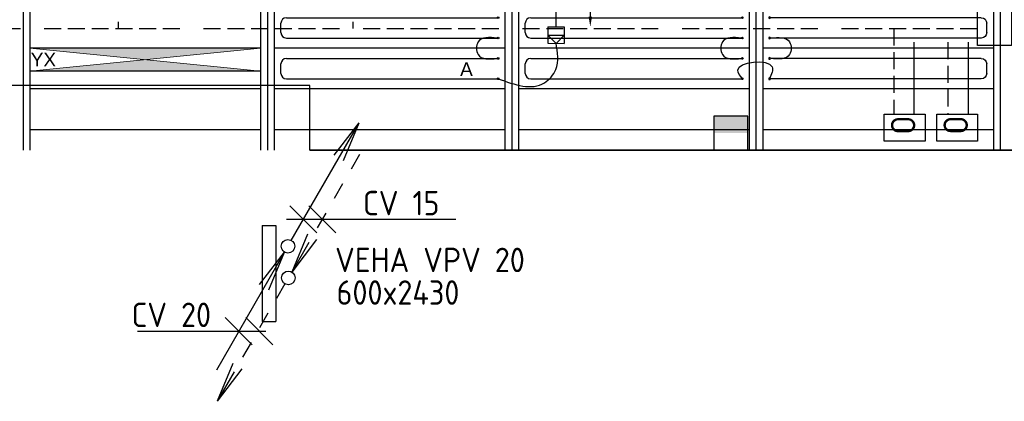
# Model space of a CAD drawing. Extents: x 7383 to 741080, y -570072 to -203000.
# Tile 19 of 45: x 371661 to 378915, y -267800 to -264988. Entities that reach past the tile are written whole.
import ezdxf

# ---------------------------------------------------------------- set-up
doc = ezdxf.new("R2010")
doc.units = 0
doc.header["$LTSCALE"] = 25
for name, pattern in [('2322105', [47, 40, -7]), ('2322106', [47, 5, -2, 5, -2, 5, -2, 5, -2, 5, -2, 5, -7]), ('2322107', [2000, 1000, 1000]), ('2322108', [7, 5, -2])]:
    doc.linetypes.add(name, pattern=pattern)
doc.layers.get('0').update_dxf_attribs({"linetype": 'CONTINUOUS'})
doc.layers.get('DEFPOINTS').update_dxf_attribs({"linetype": 'CONTINUOUS'})
for name, color, linetype in [('000Vermogens2', 7, 'CONTINUOUS'), ('60', 7, 'CONTINUOUS'), ('60-CV', 3, 'CONTINUOUS'), ('60-TXT', 1, 'CONTINUOUS'), ('7KADERHALMOS', 2, 'CONTINUOUS'), ('KP-bandraster', 5, 'CONTINUOUS'), ('KP-koppelingen', 6, 'CONTINUOUS'), ('KP-leidingen(aanvoer)', 5, 'CONTINUOUS'), ('KP-lucht centreline', 2, 'CONTINUOUS'), ('KP-maatvoering', 7, 'CONTINUOUS'), ('KP-Oppervlak', 3, 'CONTINUOUS'), ('KP-panelen', 1, 'CONTINUOUS'), ('KP-registers', 4, 'CONTINUOUS'), ('KP-slangen', 7, 'CONTINUOUS'), ('KP-tekst', 7, 'CONTINUOUS'), ('SYM-W', 7, 'CONTINUOUS'), ('Thermostaat', 160, 'CONTINUOUS'), ('WL5501--', 130, 'CONTINUOUS'), ('WL5502--', 130, 'CONTINUOUS'), ('WL561---_AANVOER', 10, 'CONTINUOUS'), ('WL561---_RETOUR', 10, 'CONTINUOUS')]:
    doc.layers.add(name, color=color, linetype=linetype)
doc.layers.add('KP-Verlichting', color=2, linetype='CONTINUOUS', lineweight=18)
doc.styles.add('arial', font='ARIAL.TTF')
doc.styles.add('BURO-018', font='ISO96.shx', dxfattribs={"height": 90})
doc.styles.add('ISO', font='ISO.SHX')
doc.styles.add('VERWOL-1', font='ROMANS.SHX')
doc.dimstyles.new('MARTIN', dxfattribs={"dimscale": 0, "dimtxt": 50, "dimasz": 75, "dimexe": 4, "dimexo": 4, "dimgap": 20, "dimtad": 1, "dimdec": 0, "dimrnd": 0.01, "dimzin": 1, "dimdsep": 46, "dimtxsty": 'VERWOL-1', "dimcen": -25, "dimdle": 1, "dimclrd": 7, "dimclre": 2, "dimclrt": 7, "dimadec": 0, "dimazin": 0, "dimtfac": 1, "dimtdec": 0, "dimtix": 1, "dimtofl": 0, "dimtmove": 0, "dimatfit": 3, "dimldrblk": 'OBLIQUE', "dimfxl": 0, "dimtvp": 33.333333, "dimtolj": 1, "dimtzin": 1, "dimarcsym": 0})

# ---------------------------------------------------------------- blocks, each defined once
blk = doc.blocks.new('004')
at = {"layer": '60', "color": 1, "linetype": 'Continuous'}
for p, q in [((3.417, 6.704), (5.25, 9.093)), ((4, 6.928), (5.25, 9.093)), ((4.098, 6.311), (5.25, 9.093)), ((2.75, 4.763), (3.375, 5.846)), ((1.5, 2.598), (2.125, 3.681)), ((0.25, 0.433), (0.875, 1.516))]:
    blk.add_line(p, q, dxfattribs=at)
blk.add_circle((0, 0), 0.5, dxfattribs=at)
blk = doc.blocks.new('002')
at = {"layer": '60', "color": 1, "linetype": 'Continuous'}
for p in [(-5.25, -9.093), (-2.083, -2.822), (-1.402, -3.215)]:
    blk.add_line(p, (-0.25, -0.433), dxfattribs=at)
blk.add_circle((0, 0), 0.5, dxfattribs=at)
blk = doc.blocks.new('005')
at = {"layer": '60', "color": 1, "linetype": 'Continuous'}
for p, q in [((-2.083, -2.822), (-0.25, -0.433)), ((-1.5, -2.598), (-0.25, -0.433)), ((-1.402, -3.215), (-0.25, -0.433)), ((-2.75, -4.763), (-2.125, -3.681)), ((-4, -6.928), (-3.375, -5.846)), ((-5.25, -9.093), (-4.625, -8.011))]:
    blk.add_line(p, q, dxfattribs=at)
blk.add_circle((0, 0), 0.5, dxfattribs=at)
blk = doc.blocks.new('001')
at = {"layer": '60', "color": 1, "linetype": 'Continuous'}
for p in [(0.25, 0.433), (3.417, 6.704), (4.098, 6.311)]:
    blk.add_line(p, (5.25, 9.093), dxfattribs=at)
blk.add_circle((0, 0), 0.5, dxfattribs=at)
blk = doc.blocks.new('SW30485012')
at = {"color": 0, "linetype": 'Continuous'}
for p, q in [((-2.5, 2.5), (-2.5, -2.5)), ((2.5, 2.5), (-2.5, 2.5)), ((2.5, -2.5), (2.5, 2.5)), ((-2.5, -2.5), (2.5, -2.5))]:
    blk.add_line(p, q, dxfattribs=at)
blk.add_solid([(-2.5, 0), (2.5, 0), (-2.5, -2.5), (2.5, -2.5)], dxfattribs=at)
at = {"color": 0, "linetype": 'Continuous', "style": 'BURO-018', "flags": 1}
blk.add_attdef('W_ID', (0, 0), '', height=1.8, dxfattribs=at)
blk = doc.blocks.new('A$C7BF441B9')
at = {"layer": '60', "color": 2, "linetype": 'Continuous'}
for p, q in [((43162.1, -7605.3), (43162.1, -8312.6)), ((43262.1, -7605.3), (43262.1, -8312.6))]:
    blk.add_line(p, q, dxfattribs=at)
at = {"layer": '60-CV', "color": 7}
for p, q in [((43340.7, -7559.9), (44587.3, -7559.9)), ((42242.6, -8383.4), (43188.6, -8383.4))]:
    blk.add_line(p, q, dxfattribs=at)
at = {"layer": '60-CV', "color": 2, "linetype": 'Continuous'}
for points in [[(47745.6, -6985.2), (47745.6, -6785.2), (48045.6, -6785.2), (48045.6, -6985.2)], [(48133.1, -6984.6), (48133.1, -6784.6), (48433.1, -6784.6), (48433.1, -6984.6)]]:
    blk.add_lwpolyline(points, close=True, dxfattribs=at)
at = {"layer": '7KADERHALMOS', "linetype": 'Continuous'}
for p, q in [((43162.1, -7605.3), (43262.1, -7605.3)), ((43162.1, -8312.6), (43262.1, -8312.6))]:
    blk.add_line(p, q, dxfattribs=at)
at = {"layer": 'SYM-W', "color": 7}
for p, q in [((43364.8, -7460.6), (43564.8, -7660.6)), ((43505.5, -7460.6), (43705.5, -7660.6)), ((42888.5, -8284.1), (43088.5, -8484.1)), ((43040.3, -8284.1), (43240.3, -8484.1))]:
    blk.add_line(p, q, dxfattribs=at)
at = {"layer": 'SYM-W', "color": 2, "linetype": 'Continuous'}
blk.add_lwpolyline([(48432, -6279.3), (48432, -5479.3), (48682, -5479.3), (48682, -6279.3)], close=True, dxfattribs=at)
at = {"layer": 'WL5501--', "linetype": '2322105'}
blk.add_line((47964.4, -6785.2), (47964.4, -6254.3), dxfattribs=at)
at = {"layer": 'WL5502--', "linetype": '2322106'}
for p, q in [((33330.3, -6154.3), (48432.3, -6154.3)), ((42104.2, -6154.3), (42104.2, -6104.3)), ((43833, -6154.3), (43833, -6104.3)), ((47814.4, -6154.3), (47814.4, -6785.2))]:
    blk.add_line(p, q, dxfattribs=at)
at = {"layer": 'WL561---_AANVOER', "linetype": '2322107'}
blk.add_line((48364.4, -6254.3), (48364.4, -6785.2), dxfattribs=at)
at = {"layer": 'WL561---_RETOUR', "linetype": '2322108'}
blk.add_line((48214.4, -6254.3), (48214.4, -6785.2), dxfattribs=at)
at = {"layer": '60', "linetype": 'Continuous', "xscale": 100, "yscale": 100, "zscale": 100}
for name in ['001', '002']:
    blk.add_blockref(name, (43351.3, -7759.2), dxfattribs=at)
at = {"layer": '60', "linetype": 'Continuous', "xscale": 100, "yscale": 100, "zscale": 100, "rotation": 180}
for name in ['005', '004']:
    blk.add_blockref(name, (43354.4, -7992.1), dxfattribs=at)
at = {"layer": 'Thermostaat', "xscale": 50, "yscale": 50, "zscale": 50, "rotation": 180}
blk.add_blockref('SW30485012', (46615, -6925), dxfattribs=at)
at = {"layer": '60-CV', "color": 1, "linetype": 'Continuous', "style": 'ISO', "text_generation_flag": 2}
for p in [(47793.5, -6936.4), (48181, -6935.8)]:
    blk.add_text('O', height=180, rotation=270, dxfattribs=at).set_placement(p)
at = {"layer": '60-CV', "color": 7, "style": 'ISO'}
for s, p in [('CV 15', (43904.5, -7530.9)), ('CV 20', (42199.2, -8354.4))]:
    blk.add_text(s, height=180, dxfattribs=at).set_placement(p)
at = {"layer": '60-TXT', "color": 7, "linetype": 'Continuous', "style": 'ISO'}
for s, p in [('VEHA VPV 20', (43698.6, -7949.7)), ('600x2430', (43709.5, -8190))]:
    blk.add_text(s, height=180, dxfattribs=at).set_placement(p)
blk = doc.blocks.new('Register A')
at = {"layer": 'KP-registers', "linetype": 'Continuous'}
for p, q in [((90, 225), (1644, 225)), ((50, 115), (50, 185)), ((90, 75), (1644, 75))]:
    blk.add_line(p, q, dxfattribs=at)
for centre in [(1650, 225), (1650, 75)]:
    blk.add_circle(centre, 6, dxfattribs=at)
for centre, start, end in [((90, 185), 90, 180), ((90, 115), 180, 270)]:
    blk.add_arc(centre, 40, start, end, dxfattribs=at)
blk = doc.blocks.new('*D1591')
at = {"layer": 'DEFPOINTS', "color": 0, "linetype": 'Continuous', "transparency": 16777216}
for p in [(375612.5, -263288.6), (375612.5, -265041), (375865, -265041)]:
    blk.add_point(p, dxfattribs=at)
at = {"layer": 'KP-maatvoering', "color": 7, "linetype": 'Continuous', "lineweight": -2, "transparency": 16777216}
blk.add_line((375865, -263363.6), (375865, -264966), dxfattribs=at)
at = {"layer": 'KP-maatvoering', "color": 7, "linetype": 'Continuous', "transparency": 16777216}
for points in [[(375852.5, -263363.6), (375877.5, -263363.6), (375865, -263288.6)], [(375852.5, -264966), (375877.5, -264966), (375865, -265041)]]:
    blk.add_solid(points, dxfattribs=at)
at = {"layer": 'KP-maatvoering', "color": 7, "linetype": 'Continuous', "transparency": 16777216, "insert": (375770, -264164.8), "char_height": 150, "attachment_point": 5, "rotation": 90, "style": 'VERWOL-1'}
blk.add_mtext('\\A1;1752', dxfattribs=at)
blk = doc.blocks.new('_OBLIQUE')
at = {"color": 0, "linetype": 'ByBlock'}
blk.add_line((-0.5, -0.5), (0.5, 0.5), dxfattribs=at)

msp = doc.modelspace()

# ---------------------------------------------------------------- hatches: boundary and pattern name
at = {"layer": 'KP-Verlichting', "linetype": 'Continuous'}
h = msp.add_hatch(color=256, dxfattribs=at)
h.dxf.hatch_style = 1
h.paths.add_polyline_path([(373435.6, -265198.8), (371735.6, -265198.8), (372585.6, -265283.8)])
h.paths.add_polyline_path([(372585.6, -265283.8), (371735.6, -265368.8), (373435.6, -265368.8)])
h.paths.add_polyline_path([(373129.9, -265412.1), (373576, -265412.1), (373576, -265110.6), (373129.9, -265110.6)], flags=9)
h = msp.add_hatch(color=256, dxfattribs=at)
h.dxf.hatch_style = 1
h.paths.add_polyline_path([(372585.6, -265283.8), (371735.6, -265368.8), (373435.6, -265368.8)])
h.paths.add_polyline_path([(373435.6, -265198.8), (371735.6, -265198.8), (372585.6, -265283.8)])
h.paths.add_polyline_path([(373129.9, -265412.1), (373576, -265412.1), (373576, -265110.6), (373129.9, -265110.6)], flags=9)
h = msp.add_hatch(color=256, dxfattribs=at)
h.dxf.hatch_style = 1
h.paths.add_polyline_path([(371735.6, -265198.8), (372585.6, -265283.8), (373435.6, -265198.8)])
h.paths.add_polyline_path([(373435.6, -265368.8), (372585.6, -265283.8), (371735.6, -265368.8)])

# ---------------------------------------------------------------- linework, layer by layer
at = {"layer": 'KP-bandraster', "linetype": 'Continuous'}
for p, q in [((371735.6, -258448.8), (371735.6, -265948.8)), ((375235.6, -258448.8), (375235.6, -265948.8)), ((375335.6, -258448.8), (375335.6, -265948.8)), ((377035.6, -258448.8), (377035.6, -265948.8)), ((377135.6, -258448.8), (377135.6, -265948.8)), ((378835.6, -258448.8), (378835.6, -265948.8)), ((373435.6, -259118.1), (373435.6, -265948.8)), ((373535.6, -259118.1), (373535.6, -265948.8))]:
    msp.add_line(p, q, dxfattribs=at)
at = {"layer": 'KP-koppelingen', "linetype": 'Continuous'}
for p, q in [((375551.7, -265041), (375551.6, -265162.6)), ((375551.7, -265041), (375673.3, -265041.1)), ((375673.3, -265041.1), (375673.3, -265162.7)), ((375551.7, -265101.8), (375673.3, -265101.9)), ((375612.5, -265162.7), (375551.7, -265101.8)), ((375673.3, -265101.9), (375612.5, -265162.7)), ((375551.6, -265162.6), (375673.3, -265162.7))]:
    msp.add_line(p, q, dxfattribs=at)
at = {"layer": 'KP-leidingen(aanvoer)', "linetype": 'Continuous'}
msp.add_line((375612.5, -265041), (375612.5, -261206.2), dxfattribs=at)
at = {"layer": 'KP-lucht centreline', "linetype": 'Continuous'}
for p, q in [((371685.6, -258448.8), (371685.6, -265948.8)), ((373485.6, -258448.8), (373485.6, -265948.8)), ((373485.6, -258448.8), (373485.6, -265948.8)), ((375285.6, -258448.8), (375285.6, -265948.8)), ((377085.6, -258448.8), (377085.6, -265948.8)), ((378885.6, -258448.8), (378885.6, -265948.8))]:
    msp.add_line(p, q, dxfattribs=at)
at = {"layer": 'KP-Oppervlak', "linetype": 'Continuous'}
for p, q in [((373798.6, -265473.8), (369298.6, -265473.8)), ((373798.6, -265948.8), (373798.6, -265473.8)), ((373855.6, -265948.8), (373798.6, -265948.8)), ((373798.6, -265948.8), (399135.6, -265948.8)), ((399135.6, -265948.8), (373855.6, -265948.8))]:
    msp.add_line(p, q, dxfattribs=at)
at = {"layer": 'KP-panelen', "linetype": 'Continuous'}
for p, q in [((373435.6, -265198.8), (371735.6, -265198.8)), ((373435.6, -265198.8), (371735.6, -265198.8)), ((373435.6, -265198.8), (371735.6, -265198.8)), ((375235.6, -265198.8), (373535.6, -265198.8)), ((377035.6, -265198.8), (375335.6, -265198.8)), ((378835.6, -265198.8), (377135.6, -265198.8)), ((373435.6, -265368.8), (371735.6, -265368.8)), ((373435.6, -265368.8), (371735.6, -265368.8)), ((373435.6, -265498.8), (371735.6, -265498.8)), ((375235.6, -265498.8), (373535.6, -265498.8)), ((377035.6, -265498.8), (375335.6, -265498.8)), ((378835.6, -265498.8), (377135.6, -265498.8)), ((373435.6, -265798.8), (371735.6, -265798.8)), ((375235.6, -265798.8), (373535.6, -265798.8)), ((377035.6, -265798.8), (375335.6, -265798.8)), ((378835.6, -265798.8), (377135.6, -265798.8))]:
    msp.add_line(p, q, dxfattribs=at)
at = {"layer": 'KP-slangen', "linetype": 'Continuous'}
for points in [[(375179.6, -265123.8), (375037.9, -265152.7), (375037.9, -265245.4), (375179.6, -265273.8)], [(376979.6, -265123.8), (376837.9, -265152.7), (376837.9, -265245.4), (376979.6, -265273.8)], [(377191.6, -265123.8), (377333.3, -265152.7), (377333.3, -265245.4), (377191.6, -265273.8)], [(375185.6, -265423.8), (375526.9, -265453.5), (375610.7, -265355.4), (375612.5, -265161)], [(376985.6, -265423.8), (376951.2, -265361.5), (377204.3, -265336.6), (377185.6, -265423.8)]]:
    msp.add_spline(points, degree=3, dxfattribs=at)
at = {"layer": 'KP-Verlichting', "linetype": 'Continuous'}
for p, q in [((371735.6, -265368.8), (373435.6, -265198.8)), ((371735.6, -265198.8), (373435.6, -265368.8)), ((371735.6, -265368.8), (373435.6, -265198.8)), ((371735.6, -265198.8), (373435.6, -265368.8)), ((371735.6, -265198.8), (371735.6, -265368.8)), ((373435.6, -265198.8), (373435.6, -265368.8))]:
    msp.add_line(p, q, dxfattribs=at)

# ---------------------------------------------------------------- block references
at = {"layer": '000Vermogens2', "linetype": 'Continuous'}
msp.add_blockref('A$C7BF441B9', (330285.6, -258898.8), dxfattribs=at)
at = {"layer": 'KP-registers', "linetype": 'Continuous'}
for p in [(373535.6, -265198.8), (375335.6, -265198.8), (373535.6, -265498.8), (375335.6, -265498.8)]:
    msp.add_blockref('Register A', p, dxfattribs=at)
at = {"layer": 'KP-registers', "linetype": 'Continuous', "xscale": -1}
for p in [(378835.6, -265198.8), (378835.6, -265498.8)]:
    msp.add_blockref('Register A', p, dxfattribs=at)

# ---------------------------------------------------------------- texts
at = {"layer": 'KP-tekst', "linetype": 'Continuous', "insert": (374952.2, -265352.7), "char_height": 100, "attachment_point": 5, "style": 'arial'}
msp.add_mtext('\\A1;A', dxfattribs=at)
at = {"layer": 'KP-Verlichting', "linetype": 'Continuous', "insert": (371835.2, -265282.4), "char_height": 100, "attachment_point": 5, "style": 'arial'}
msp.add_mtext('\\A1;YX', dxfattribs=at)

# ---------------------------------------------------------------- dimensions: what is measured, and where the dimension line sits
at = {"layer": 'KP-maatvoering', "linetype": 'Continuous'}
dim = msp.add_linear_dim(base=(375865, -265041), p1=(375612.5, -263288.6), p2=(375612.5, -265041), angle=90, dimstyle='MARTIN', override={"dimscale": 1, "dimtxt": 150, "dimse1": 1, "dimse2": 1}, dxfattribs=at)
dim.commit()
dim.dimension.update_dxf_attribs({"geometry": '*D1591', "text_midpoint": (375770, -264164.8)})

doc.saveas('drawing.dxf')
